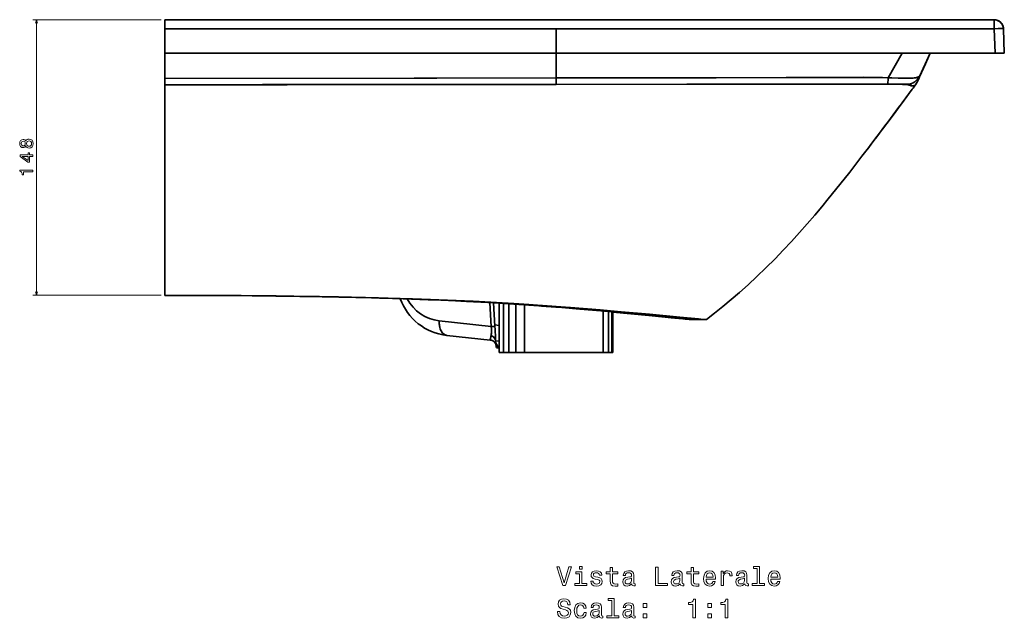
# Model space of a CAD drawing. Extents: x 169 to 1849, y 24 to 1225.
# Tile 6 of 6: x 1320 to 1849, y 699 to 1020. Entities that reach past the tile are written whole.
import ezdxf

# ---------------------------------------------------------------- set-up
doc = ezdxf.new("R2010")
doc.units = 0

msp = doc.modelspace()

# ---------------------------------------------------------------- linework, layer by layer
at = {"color": 7, "lineweight": 13}
for p, q in [((1396.19, 1020.42), (1327.33, 1020.42)), ((1329.33, 872.44), (1329.33, 1020.42)), ((1396.19, 872.44), (1327.33, 872.44))]:
    msp.add_line(p, q, dxfattribs=at)
at = {"color": 7, "lineweight": 35, "ltscale": 0.120639}
for p, q in [((1398.19, 1015.59), (1398.19, 1020.42)), ((1398.19, 1020.42), (1398.19, 1015.59)), ((1843.36, 1015.59), (1843.36, 1020.42)), ((1843.36, 1015.59), (1843.36, 1020.42)), ((1843.36, 1015.59), (1843.36, 1020.42))]:
    msp.add_line(p, q, dxfattribs=at)
at = {"color": 7, "lineweight": 35}
for p, q in [((1398.19, 1020.42), (1843.36, 1020.42)), ((1843.36, 1020.42), (1398.19, 1020.42)), ((1398.19, 1015.59), (1608.19, 1015.59)), ((1398.19, 1015.59), (1608.19, 1015.59)), ((1608.19, 1015.59), (1843.36, 1015.59)), ((1608.19, 1015.59), (1843.36, 1015.59)), ((1608.19, 1002.42), (1398.19, 1002.42)), ((1608.19, 1002.42), (1398.19, 1002.42)), ((1608.19, 1002.42), (1398.19, 1002.42)), ((1825.9, 1002.42), (1608.19, 1002.42)), ((1843.82, 1002.42), (1608.19, 1002.42)), ((1843.82, 1002.42), (1608.19, 1002.42)), ((1809.05, 1002.42), (1843.82, 1002.42)), ((1398.19, 893.91), (1398.19, 985.48)), ((1398.19, 985.48), (1398.19, 872.4)), ((1398.19, 872.4), (1398.19, 893.91)), ((1577.69, 841.66), (1577.69, 868.17)), ((1577.69, 868.17), (1577.69, 841.66)), ((1580.01, 841.66), (1580.01, 868.03)), ((1580.01, 868.03), (1580.01, 841.66)), ((1582.82, 841.66), (1582.82, 867.85)), ((1582.82, 867.85), (1582.82, 841.66)), ((1586.61, 841.66), (1586.61, 867.61)), ((1586.61, 867.61), (1586.61, 841.66)), ((1591.24, 841.66), (1591.24, 867.3)), ((1591.24, 867.3), (1591.24, 841.66)), ((1633.54, 841.66), (1633.54, 863.93)), ((1633.54, 863.93), (1633.54, 841.66)), ((1636.36, 841.66), (1636.36, 863.67)), ((1636.36, 863.67), (1636.36, 841.66)), ((1638.1, 841.66), (1638.1, 863.51)), ((1638.1, 863.51), (1638.1, 841.66)), ((1638.69, 841.66), (1638.69, 863.46)), ((1638.69, 863.46), (1638.69, 841.66)), ((1638.69, 863.46), (1638.69, 841.66)), ((1573.45, 855.63), (1545.47, 858.73)), ((1545.47, 858.73), (1573.45, 855.63)), ((1572.88, 848.33), (1549.5, 850.92)), ((1572.9, 848.33), (1549.5, 850.92)), ((1549.5, 850.92), (1572.88, 848.33)), ((1630.69, 841.66), (1585.69, 841.66)), ((1585.69, 841.66), (1630.26, 841.66)), ((1633.54, 841.66), (1591.24, 841.66)), ((1633.54, 841.66), (1591.24, 841.66)), ((1591.25, 841.66), (1638.69, 841.66))]:
    msp.add_line(p, q, dxfattribs=at)
at = {"color": 7, "lineweight": 35, "ltscale": 0.011151}
msp.add_line((1810.55, 1020.42), (1810.99, 1020.42), dxfattribs=at)
at = {"color": 7, "lineweight": 35, "ltscale": 0.010993}
msp.add_line((1810.99, 1020.42), (1810.55, 1020.42), dxfattribs=at)
at = {"color": 7, "lineweight": 35, "ltscale": 0.012915}
msp.add_line((1810.99, 1020.42), (1811.51, 1020.42), dxfattribs=at)
at = {"color": 7, "lineweight": 35, "ltscale": 0.329361}
for p, q in [((1398.19, 1002.42), (1398.19, 1015.59)), ((1398.19, 1002.42), (1398.19, 1015.59)), ((1608.19, 1015.59), (1608.19, 1002.42)), ((1608.19, 1002.42), (1608.19, 1015.59))]:
    msp.add_line(p, q, dxfattribs=at)
at = {"color": 7, "lineweight": 35, "ltscale": 0.329562}
for p, q in [((1843.36, 1015.59), (1843.82, 1002.42)), ((1843.36, 1015.59), (1843.82, 1002.42)), ((1848.82, 1002.42), (1848.36, 1015.59)), ((1848.36, 1015.59), (1848.82, 1002.42)), ((1848.36, 1015.59), (1848.82, 1002.42)), ((1848.82, 1002.42), (1848.36, 1015.59)), ((1848.82, 1002.42), (1848.36, 1015.59)), ((1848.36, 1015.59), (1848.82, 1002.42))]:
    msp.add_line(p, q, dxfattribs=at)
at = {"color": 7, "lineweight": 35, "ltscale": 0.000838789}
msp.add_line((1848.24, 1016.5), (1848.23, 1016.54), dxfattribs=at)
at = {"color": 7, "lineweight": 35, "ltscale": 0.337402}
for p, q in [((1398.19, 988.92), (1398.19, 1002.42)), ((1398.19, 1002.42), (1398.19, 988.92))]:
    msp.add_line(p, q, dxfattribs=at)
at = {"color": 7, "lineweight": 35, "ltscale": 0.331342}
msp.add_line((1608.19, 989.17), (1608.19, 1002.42), dxfattribs=at)
at = {"color": 7, "lineweight": 35, "ltscale": 0.331303}
msp.add_line((1608.19, 1002.42), (1608.19, 989.17), dxfattribs=at)
at = {"color": 7, "lineweight": 35, "ltscale": 0.37979}
msp.add_line((1786.47, 989.25), (1794.05, 1002.42), dxfattribs=at)
at = {"color": 7, "lineweight": 35, "ltscale": 0.379789}
msp.add_line((1786.47, 989.25), (1794.05, 1002.42), dxfattribs=at)
at = {"color": 7, "lineweight": 35, "ltscale": 0.335097}
msp.add_line((1809, 1002.42), (1803.46, 990.21), dxfattribs=at)
msp.add_line((1809, 1002.42), (1803.46, 990.21), dxfattribs=at)
at = {"color": 7, "lineweight": 35, "ltscale": 0.200548}
msp.add_line((1805.74, 995.11), (1809.05, 1002.42), dxfattribs=at)
at = {"color": 7, "lineweight": 35, "ltscale": 0.199574}
msp.add_line((1809.05, 1002.42), (1805.76, 995.15), dxfattribs=at)
at = {"color": 7, "lineweight": 35, "ltscale": 0.193753}
msp.add_line((1805.85, 995.36), (1809.05, 1002.42), dxfattribs=at)
at = {"color": 7, "lineweight": 35, "ltscale": 0.42114}
msp.add_line((1809.05, 1002.42), (1825.9, 1002.42), dxfattribs=at)
at = {"color": 7, "lineweight": 35, "ltscale": 0.305414}
for p, q in [((1825.9, 1002.42), (1838.12, 1002.42)), ((1838.12, 1002.42), (1825.9, 1002.42))]:
    msp.add_line(p, q, dxfattribs=at)
at = {"color": 7, "lineweight": 35, "ltscale": 0.000253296}
msp.add_line((1838.12, 1002.42), (1838.11, 1002.42), dxfattribs=at)
at = {"color": 7, "lineweight": 35, "ltscale": 0.267502}
msp.add_line((1848.82, 1002.42), (1838.12, 1002.42), dxfattribs=at)
msp.add_line((1848.82, 1002.42), (1838.12, 1002.42), dxfattribs=at)
at = {"color": 7, "lineweight": 35, "ltscale": 0.124924}
for p, q in [((1848.82, 1002.42), (1843.82, 1002.42)), ((1843.82, 1002.42), (1848.82, 1002.42)), ((1848.82, 1002.42), (1843.82, 1002.42))]:
    msp.add_line(p, q, dxfattribs=at)
at = {"color": 7, "lineweight": 35, "ltscale": 0.086115}
for p, q in [((1398.19, 985.48), (1398.19, 988.92)), ((1398.19, 988.92), (1398.19, 985.48))]:
    msp.add_line(p, q, dxfattribs=at)
at = {"color": 7, "lineweight": 35, "ltscale": 0.086967}
for p, q in [((1608.19, 989.17), (1608.19, 985.69)), ((1608.19, 985.69), (1608.19, 989.17))]:
    msp.add_line(p, q, dxfattribs=at)
at = {"color": 7, "lineweight": 35, "ltscale": 0.066724}
msp.add_line((1803.53, 990.24), (1802.43, 987.81), dxfattribs=at)
at = {"color": 7, "lineweight": 35, "ltscale": 0.000227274}
msp.add_line((1802.89, 989.82), (1802.88, 989.82), dxfattribs=at)
at = {"color": 7, "lineweight": 35, "ltscale": 0.002049}
msp.add_line((1801.11, 985.37), (1801.05, 985.32), dxfattribs=at)
at = {"color": 7, "lineweight": 35, "ltscale": 0.002032}
msp.add_line((1801.05, 985.32), (1801.11, 985.37), dxfattribs=at)
at = {"color": 7, "lineweight": 35, "ltscale": 0.001572}
msp.add_line((1801.1, 985.36), (1801.05, 985.31), dxfattribs=at)
at = {"color": 7, "lineweight": 35, "ltscale": 0.03722}
msp.add_line((1802.03, 986.93), (1802.65, 988.28), dxfattribs=at)
at = {"color": 7, "lineweight": 35, "ltscale": 0.001213}
msp.add_line((1775.89, 951.67), (1775.86, 951.63), dxfattribs=at)
at = {"color": 7, "lineweight": 35, "ltscale": 0.001505}
for p, q in [((1428.19, 872.34), (1428.19, 872.28)), ((1428.19, 872.28), (1428.19, 872.34))]:
    msp.add_line(p, q, dxfattribs=at)
at = {"color": 7, "lineweight": 35, "ltscale": 0.001512}
for p, q in [((1428.19, 872.28), (1428.19, 872.34)), ((1428.19, 872.34), (1428.19, 872.28))]:
    msp.add_line(p, q, dxfattribs=at)
at = {"color": 7, "lineweight": 35, "ltscale": 0.024353}
msp.add_line((1429.16, 872.27), (1428.19, 872.28), dxfattribs=at)
msp.add_line((1429.16, 872.27), (1428.19, 872.28), dxfattribs=at)
at = {"color": 7, "lineweight": 35, "ltscale": 0.058778}
msp.add_line((1472.93, 871.84), (1470.57, 871.87), dxfattribs=at)
msp.add_line((1472.93, 871.84), (1470.57, 871.87), dxfattribs=at)
at = {"color": 7, "lineweight": 35, "ltscale": 0.106664}
msp.add_line((1534.85, 870.31), (1530.58, 870.42), dxfattribs=at)
msp.add_line((1534.85, 870.31), (1530.58, 870.42), dxfattribs=at)
at = {"color": 7, "lineweight": 35, "ltscale": 0.002267}
for p, q in [((1542.44, 870.12), (1542.44, 870.03)), ((1542.44, 870.03), (1542.44, 870.12))]:
    msp.add_line(p, q, dxfattribs=at)
at = {"color": 7, "lineweight": 35, "ltscale": 0.321714}
msp.add_line((1572.63, 868.47), (1573.45, 855.63), dxfattribs=at)
at = {"color": 7, "lineweight": 35, "ltscale": 0.321741}
msp.add_line((1573.45, 855.63), (1572.63, 868.47), dxfattribs=at)
at = {"color": 7, "lineweight": 35, "ltscale": 0.313448}
msp.add_line((1575.35, 855.85), (1574.56, 868.36), dxfattribs=at)
at = {"color": 7, "lineweight": 35, "ltscale": 0.002638}
for p, q in [((1599.01, 867.12), (1599.01, 867.01)), ((1599.01, 867.01), (1599.01, 867.12))]:
    msp.add_line(p, q, dxfattribs=at)
at = {"color": 7, "lineweight": 35, "ltscale": 0.001961}
for p, q in [((1609.39, 866.37), (1609.39, 866.29)), ((1609.39, 866.29), (1609.39, 866.37))]:
    msp.add_line(p, q, dxfattribs=at)
at = {"color": 7, "lineweight": 35, "ltscale": 0.160436}
msp.add_line((1615.81, 865.82), (1609.39, 865.98), dxfattribs=at)
msp.add_line((1615.81, 865.82), (1609.39, 865.98), dxfattribs=at)
at = {"color": 7, "lineweight": 35, "ltscale": 0.485451}
for p, q in [((1638.69, 863.46), (1658.02, 861.6)), ((1658.02, 861.6), (1638.69, 863.46))]:
    msp.add_line(p, q, dxfattribs=at)
at = {"color": 7, "lineweight": 35, "ltscale": 0.059812}
for p, q in [((1577.69, 856.25), (1575.31, 856.51)), ((1575.31, 856.51), (1577.69, 856.25))]:
    msp.add_line(p, q, dxfattribs=at)
at = {"color": 7, "lineweight": 35, "ltscale": 0.187098}
msp.add_line((1668.22, 861.3), (1660.74, 861.32), dxfattribs=at)
msp.add_line((1668.22, 861.3), (1660.74, 861.32), dxfattribs=at)
at = {"color": 7, "lineweight": 35, "ltscale": 0.109271}
msp.add_line((1668.22, 861.3), (1672.57, 860.88), dxfattribs=at)
at = {"color": 7, "lineweight": 35, "ltscale": 0.187683}
msp.add_line((1685.74, 859.63), (1678.24, 859.63), dxfattribs=at)
at = {"color": 7, "lineweight": 35, "ltscale": 0.033565}
msp.add_line((1678.24, 859.63), (1679.57, 859.52), dxfattribs=at)
at = {"color": 7, "lineweight": 35, "ltscale": 0.187686}
msp.add_line((1685.74, 859.63), (1678.24, 859.63), dxfattribs=at)
at = {"color": 7, "lineweight": 35, "ltscale": 0.033574}
msp.add_line((1679.57, 859.52), (1678.24, 859.63), dxfattribs=at)
at = {"color": 7, "lineweight": 35, "ltscale": 0.033274}
msp.add_line((1678.24, 859.63), (1679.56, 859.52), dxfattribs=at)
at = {"color": 7, "lineweight": 35, "ltscale": 0.029278}
msp.add_line((1680.09, 859.48), (1678.92, 859.57), dxfattribs=at)
at = {"color": 7, "lineweight": 35, "ltscale": 0.012874}
msp.add_line((1679.57, 859.52), (1680.09, 859.48), dxfattribs=at)
at = {"color": 7, "lineweight": 35, "ltscale": 0.012871}
msp.add_line((1680.09, 859.48), (1679.57, 859.52), dxfattribs=at)
at = {"color": 7, "lineweight": 35, "ltscale": 0.003116}
msp.add_line((1679.96, 859.49), (1680.09, 859.48), dxfattribs=at)
at = {"color": 7, "lineweight": 35, "ltscale": 0.183975}
msp.add_line((1687.45, 859.48), (1680.09, 859.48), dxfattribs=at)
msp.add_line((1687.45, 859.48), (1680.09, 859.48), dxfattribs=at)
at = {"color": 7, "lineweight": 35, "ltscale": 0.000184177}
msp.add_line((1549.51, 850.92), (1549.5, 850.92), dxfattribs=at)
at = {"color": 7, "lineweight": 35, "ltscale": 0.000190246}
msp.add_line((1549.5, 850.92), (1549.51, 850.92), dxfattribs=at)
at = {"color": 7, "lineweight": 35, "ltscale": 0.049965}
msp.add_line((1575.7, 848.02), (1577.69, 847.8), dxfattribs=at)
at = {"color": 7, "lineweight": 35, "ltscale": 0.014589}
msp.add_line((1577.69, 844.14), (1577.1, 844.17), dxfattribs=at)
at = {"color": 7, "lineweight": 35, "ltscale": 0.058112}
msp.add_line((1577.69, 841.66), (1580.01, 841.66), dxfattribs=at)
at = {"color": 7, "lineweight": 35, "ltscale": 0.057971}
msp.add_line((1580.01, 841.66), (1577.69, 841.66), dxfattribs=at)
at = {"color": 7, "lineweight": 35, "ltscale": 0.057968}
msp.add_line((1580.01, 841.66), (1577.69, 841.66), dxfattribs=at)
at = {"color": 7, "lineweight": 35, "ltscale": 0.07049}
msp.add_line((1580.01, 841.66), (1582.83, 841.66), dxfattribs=at)
at = {"color": 7, "lineweight": 35, "ltscale": 0.070438}
msp.add_line((1582.82, 841.66), (1580.01, 841.66), dxfattribs=at)
msp.add_line((1582.82, 841.66), (1580.01, 841.66), dxfattribs=at)
at = {"color": 7, "lineweight": 35, "ltscale": 0.094791}
msp.add_line((1586.61, 841.66), (1582.82, 841.66), dxfattribs=at)
at = {"color": 7, "lineweight": 35, "ltscale": 0.094794}
msp.add_line((1586.61, 841.66), (1582.82, 841.66), dxfattribs=at)
at = {"color": 7, "lineweight": 35, "ltscale": 0.094858}
msp.add_line((1582.83, 841.66), (1586.63, 841.66), dxfattribs=at)
at = {"color": 7, "lineweight": 35, "ltscale": 0.115527}
msp.add_line((1591.24, 841.66), (1586.61, 841.66), dxfattribs=at)
msp.add_line((1591.24, 841.66), (1586.61, 841.66), dxfattribs=at)
at = {"color": 7, "lineweight": 35, "ltscale": 0.115576}
msp.add_line((1586.63, 841.66), (1591.25, 841.66), dxfattribs=at)
at = {"color": 7, "lineweight": 35, "ltscale": 0.010782}
msp.add_line((1630.26, 841.66), (1630.69, 841.66), dxfattribs=at)
at = {"color": 7, "lineweight": 35, "ltscale": 0.070496}
msp.add_line((1636.36, 841.66), (1633.54, 841.66), dxfattribs=at)
msp.add_line((1636.36, 841.66), (1633.54, 841.66), dxfattribs=at)
at = {"color": 7, "lineweight": 35, "ltscale": 0.04342}
msp.add_line((1638.1, 841.66), (1636.36, 841.66), dxfattribs=at)
at = {"color": 7, "lineweight": 35, "ltscale": 0.043423}
msp.add_line((1638.1, 841.66), (1636.36, 841.66), dxfattribs=at)
at = {"color": 7, "lineweight": 35, "ltscale": 0.014688}
msp.add_line((1638.69, 841.66), (1638.1, 841.66), dxfattribs=at)
at = {"color": 7, "lineweight": 35, "ltscale": 0.014685}
msp.add_line((1638.69, 841.66), (1638.1, 841.66), dxfattribs=at)
at = {"color": 7, "lineweight": 13}
for points in [[(1329.85, 1018.49), (1329.33, 1020.42), (1328.81, 1018.49)], [(1328.81, 874.37), (1329.33, 872.44), (1329.85, 874.37)]]:
    msp.add_lwpolyline(points, dxfattribs=at)
at = {"color": 7, "lineweight": 35}
for points in [[(1708.17, 1020.42), (1803.69, 1020.42), (1811.15, 1020.42)], [(1843.36, 1020.42), (1844.12, 1020.36), (1844.87, 1020.18), (1845.59, 1019.89), (1846.25, 1019.5), (1846.84, 1019.01), (1847.35, 1018.43), (1847.77, 1017.78), (1848.08, 1017.07), (1848.27, 1016.32), (1848.36, 1015.59)], [(1848.36, 1015.59), (1848.35, 1015.6), (1848.35, 1015.6), (1848.34, 1015.61), (1848.24, 1015.63), (1847.7, 1015.66), (1847.03, 1015.67), (1845.52, 1015.65), (1843.36, 1015.59)], [(1848.36, 1015.59), (1848.35, 1015.6), (1848.35, 1015.6), (1848.34, 1015.6), (1848.32, 1015.61), (1848.01, 1015.64), (1847.51, 1015.66), (1846.11, 1015.66), (1843.36, 1015.59)], [(1843.36, 1015.59), (1846.34, 1015.66), (1847.69, 1015.66), (1848.17, 1015.63), (1848.32, 1015.61), (1848.35, 1015.6), (1848.35, 1015.6), (1848.35, 1015.59), (1848.36, 1015.59)], [(1398.19, 988.92), (1532.02, 989.1), (1608.19, 989.17)], [(1398.19, 988.92), (1544.16, 989.11), (1608.19, 989.17)], [(1786.47, 989.25), (1783.44, 989.35), (1780.39, 989.41), (1773.03, 989.47), (1762.92, 989.42), (1733.54, 989.32), (1694.08, 989.27), (1626.97, 989.18), (1608.19, 989.17)], [(1608.19, 989.17), (1689.39, 989.27), (1731.67, 989.31), (1759.08, 989.4), (1766.89, 989.45), (1774.7, 989.46), (1778.59, 989.43), (1782.54, 989.37), (1786.47, 989.25)], [(1786.47, 989.25), (1788.43, 989.15), (1792.05, 989.05), (1796.19, 989.03), (1798.02, 989.03), (1798.93, 989.04), (1799.94, 989.08), (1800.9, 989.18), (1801.76, 989.37), (1802.32, 989.56), (1802.77, 989.76), (1803.18, 989.99), (1803.46, 990.21)], [(1786.47, 989.25), (1788.42, 989.15), (1791.91, 989.06), (1796.16, 989.03), (1798.79, 989.04), (1799.79, 989.07), (1800.4, 989.12), (1800.98, 989.2), (1801.73, 989.37), (1802.29, 989.55), (1802.75, 989.75), (1803.17, 989.99), (1803.46, 990.21)], [(1801.83, 989.39), (1801.24, 989.25), (1800.59, 989.14), (1799.58, 989.06), (1799.04, 989.04), (1796.81, 989.03)], [(1803.37, 990.03), (1803.37, 989.95), (1803.31, 989.76), (1803.05, 989.19), (1802.18, 987.27), (1802.03, 986.93)], [(1803.42, 990.13), (1803.57, 990.29), (1803.6, 990.32), (1803.6, 990.33), (1803.6, 990.33), (1803.6, 990.33), (1803.6, 990.33), (1803.59, 990.32), (1803.46, 990.21)], [(1803.46, 990.21), (1803.59, 990.32), (1803.6, 990.32), (1803.6, 990.32), (1803.6, 990.32), (1803.55, 990.26), (1803.42, 990.13)], [(1803.46, 990.21), (1803.59, 990.32), (1803.6, 990.32), (1803.6, 990.32), (1803.59, 990.31), (1803.54, 990.25)], [(1803.54, 990.25), (1803.59, 990.31), (1803.6, 990.32), (1803.6, 990.32), (1803.6, 990.32), (1803.46, 990.21)], [(1608.19, 985.69), (1686.49, 985.74), (1733.66, 985.77), (1768.28, 985.77), (1772.56, 985.76), (1786.18, 985.77)], [(1727.25, 985.76), (1678.44, 985.73), (1608.19, 985.69)], [(1801.05, 985.31), (1800.92, 985.22), (1800.65, 985.07), (1800.45, 985), (1800.01, 984.9), (1799.41, 984.89), (1798.86, 984.97), (1798.49, 985.06), (1798.23, 985.18), (1797.81, 985.3), (1797.3, 985.36), (1797.19, 985.39), (1797.16, 985.4), (1797.16, 985.4), (1797.15, 985.41), (1797.15, 985.41), (1797.15, 985.41), (1797.16, 985.42), (1797.16, 985.42), (1797.18, 985.43), (1797.32, 985.45), (1797.73, 985.49), (1798.57, 985.55), (1798.75, 985.57), (1798.79, 985.58), (1798.8, 985.58), (1798.81, 985.58), (1798.81, 985.58), (1798.81, 985.58), (1798.81, 985.59), (1798.8, 985.59), (1798.77, 985.6), (1798.05, 985.63), (1794.23, 985.68), (1787.95, 985.72), (1774.58, 985.76), (1750.24, 985.79)], [(1796.88, 985.73), (1796.37, 985.81), (1795.47, 985.82), (1790.81, 985.79), (1786.18, 985.77)], [(1786.18, 985.77), (1795.13, 985.82), (1796.2, 985.82), (1796.46, 985.81), (1796.88, 985.73)], [(1796.88, 985.73), (1797.02, 985.68), (1797.18, 985.59), (1797.32, 985.53), (1797.44, 985.47), (1797.87, 985.29)], [(1797.15, 985.41), (1797.16, 985.4), (1797.17, 985.4), (1797.28, 985.37), (1797.86, 985.29)], [(1798.49, 985.07), (1799.16, 984.92), (1799.76, 984.88), (1800.36, 984.97), (1800.64, 985.07), (1800.97, 985.26), (1801.05, 985.31)], [(1799.39, 983.07), (1788.53, 968.43), (1777.77, 954.15), (1775.5, 951.16)], [(1688.96, 859.41), (1693.28, 862.84), (1697.67, 866.41), (1702.11, 870.12), (1706.62, 874.01), (1711.24, 878.11), (1715.94, 882.46), (1720.8, 887.12), (1725.75, 892.08), (1730.16, 896.67), (1734.56, 901.39), (1738.87, 906.16), (1743.05, 910.89), (1747.03, 915.51), (1750.8, 919.97), (1754.31, 924.18), (1760.52, 931.84), (1765.82, 938.55), (1772.4, 947.1), (1775.89, 951.67)], [(1398.19, 872.4), (1407.48, 872.38), (1429.16, 872.27)], [(1428.19, 872.28), (1404.19, 872.39), (1398.19, 872.4)], [(1398.19, 872.4), (1405.07, 872.39), (1428.19, 872.28)], [(1398.19, 872.4), (1405.07, 872.39), (1428.19, 872.28)], [(1398.19, 872.4), (1407.19, 872.38), (1428.19, 872.28)], [(1398.19, 872.4), (1425.49, 872.35), (1439.12, 872.28), (1457.95, 872.11), (1477.02, 871.84), (1491.33, 871.57), (1511.42, 871.1), (1531.15, 870.51), (1540.72, 870.18), (1549.99, 869.82), (1563.62, 869.22), (1573.23, 868.72), (1585.46, 868.01), (1593.64, 867.48), (1605.35, 866.67), (1615.97, 865.87), (1631.86, 864.58), (1643.08, 863.62), (1658.44, 862.22), (1674.72, 860.67), (1684.6, 859.72), (1687.26, 859.49), (1688.56, 859.4), (1688.87, 859.4), (1688.94, 859.4), (1688.95, 859.41), (1688.96, 859.41), (1688.96, 859.42), (1688.96, 859.42)], [(1428.19, 872.28), (1453.63, 872.08), (1470.57, 871.87)], [(1470.57, 871.87), (1457.86, 872.03), (1445.15, 872.16), (1428.19, 872.28)], [(1428.19, 872.28), (1452.7, 872.09), (1466.31, 871.93), (1482.62, 871.67)], [(1482.62, 871.67), (1466.31, 871.93), (1452.7, 872.09), (1428.19, 872.28)], [(1429.16, 872.27), (1455.43, 872.06), (1472.93, 871.84)], [(1470.57, 871.87), (1488.64, 871.56), (1500.67, 871.3), (1512.67, 870.99), (1530.58, 870.42)], [(1530.58, 870.42), (1512.65, 870.99), (1494.67, 871.43), (1476.62, 871.77), (1470.57, 871.87)], [(1534.85, 870.31), (1551.95, 869.63), (1568.78, 868.83), (1585.18, 867.9), (1601, 866.88), (1615.81, 865.82)], [(1542.44, 869.96), (1551.26, 869.58), (1560.04, 869.16), (1571.49, 868.54), (1582.81, 867.85), (1599.01, 866.75)], [(1599.01, 866.75), (1588.2, 867.5), (1577.22, 868.2), (1565.83, 868.85), (1554.32, 869.44), (1542.44, 869.96)], [(1609.39, 865.98), (1617.95, 865.29), (1626.21, 864.59), (1642.28, 863.12), (1660.74, 861.32)], [(1660.74, 861.32), (1649.57, 862.43), (1632.19, 864.05), (1620.99, 865.04), (1609.39, 865.98)], [(1615.81, 865.82), (1632.97, 864.46), (1649.39, 863.04), (1668.22, 861.3)], [(1658.02, 861.6), (1672, 860.2), (1676.33, 859.8)], [(1676.33, 859.8), (1665.45, 860.85), (1658.02, 861.6)], [(1545.47, 858.73), (1545.46, 857.57), (1545.55, 856.44), (1545.75, 855.33), (1546.05, 854.29), (1546.48, 853.33), (1546.96, 852.55), (1547.25, 852.18), (1547.57, 851.86), (1547.87, 851.6), (1548.19, 851.38), (1548.83, 851.07), (1549.16, 850.97), (1549.5, 850.92)], [(1660.74, 861.32), (1673.08, 860.1), (1678.24, 859.63)], [(1678.24, 859.63), (1669.99, 860.4), (1660.74, 861.32)], [(1688.96, 859.41), (1688.95, 859.41), (1688.93, 859.4), (1688.77, 859.4), (1687.44, 859.48)], [(1573.45, 855.63), (1573.57, 854.38), (1573.58, 853.16), (1573.49, 852.02), (1573.3, 850.82)], [(1573.3, 850.82), (1573.43, 851.62), (1573.53, 852.49), (1573.58, 853.43), (1573.56, 854.52), (1573.45, 855.63)], [(1575.35, 855.85), (1575.24, 855.82), (1574.77, 855.76), (1573.45, 855.63)], [(1573.45, 855.63), (1574.68, 855.75), (1575.3, 855.83), (1575.35, 855.85)], [(1575.7, 847.97), (1575.62, 849.86), (1575.45, 854), (1575.35, 855.85)], [(1573.3, 850.82), (1572.97, 849.32), (1572.86, 848.76), (1572.83, 848.57), (1572.83, 848.41), (1572.84, 848.36), (1572.87, 848.33), (1572.88, 848.33)], [(1572.88, 848.33), (1572.85, 848.34), (1572.84, 848.37), (1572.83, 848.45), (1572.84, 848.64), (1572.96, 849.26), (1573.18, 850.23), (1573.3, 850.82)], [(1575.85, 846.35), (1575.59, 846.8), (1575.15, 847.29), (1574.57, 847.74), (1573.87, 848.09), (1573.29, 848.26), (1572.88, 848.33)], [(1573.3, 850.82), (1573.95, 850.5), (1574.53, 850.09), (1575.02, 849.61), (1575.31, 849.2), (1575.53, 848.76), (1575.66, 848.29), (1575.7, 847.97)], [(1576.29, 844.47), (1576.13, 844.92), (1575.99, 845.45), (1575.89, 846.06), (1575.74, 847.46), (1575.7, 847.97)], [(1575.7, 847.97), (1575.8, 846.84), (1575.91, 846.21)], [(1577.1, 844.17), (1576.65, 844.26), (1576.29, 844.47)]]:
    msp.add_lwpolyline(points, dxfattribs=at)
at = {"color": 7, "lineweight": 13}
for points in [[(1323.56, 952.65), (1323.84, 952.13), (1324.23, 951.78), (1324.73, 951.56), (1325.32, 951.49), (1326.22, 951.65), (1326.92, 952.11), (1327.36, 952.87), (1327.53, 953.9), (1327.36, 954.92), (1326.92, 955.67), (1326.22, 956.14), (1325.32, 956.31), (1324.73, 956.23), (1324.23, 956.02), (1323.84, 955.65), (1323.56, 955.15), (1323.31, 955.55), (1322.98, 955.84), (1322.58, 956.01), (1322.08, 956.07), (1321.37, 955.91), (1320.79, 955.48), (1320.42, 954.8), (1320.28, 953.9), (1320.42, 952.99), (1320.79, 952.31), (1321.37, 951.87), (1322.08, 951.72), (1322.58, 951.77), (1322.98, 951.94)], [(1322.16, 952.68), (1321.72, 952.76), (1321.38, 953), (1321.17, 953.38), (1321.09, 953.9), (1321.17, 954.4), (1321.38, 954.79), (1321.72, 955.03), (1322.16, 955.12), (1322.62, 955.03), (1322.97, 954.79), (1323.2, 954.4), (1323.27, 953.9), (1323.19, 953.38), (1322.97, 953), (1322.62, 952.76)], [(1325.3, 952.46), (1324.77, 952.55), (1324.36, 952.84), (1324.1, 953.29), (1324.01, 953.9), (1324.1, 954.49), (1324.36, 954.95), (1324.77, 955.24), (1325.3, 955.34), (1325.88, 955.24), (1326.31, 954.95), (1326.59, 954.49), (1326.68, 953.9), (1326.59, 953.29), (1326.31, 952.84), (1325.88, 952.55)], [(1327.33, 946.98), (1327.33, 947.89), (1325.59, 947.89), (1325.59, 948.89), (1324.79, 948.89), (1324.79, 947.89), (1320.48, 947.89), (1320.48, 946.97), (1324.71, 943.91), (1325.59, 943.91), (1325.59, 946.98)], [(1324.79, 944.75), (1321.65, 946.98), (1324.79, 946.98)], [(1327.33, 938.77), (1327.33, 939.69), (1320.28, 939.69), (1320.28, 939.01), (1320.89, 938.82), (1321.31, 938.46), (1321.55, 937.91), (1321.63, 937.14), (1322.35, 937.14), (1322.35, 938.77)], [(1615.03, 726.56), (1612.52, 718.04), (1609.94, 726.56), (1608.58, 726.56), (1611.8, 716.54), (1613.24, 716.54), (1616.4, 726.56)], [(1622.13, 726.89), (1620.79, 726.89), (1620.79, 725.45), (1622.13, 725.45)], [(1630.68, 721.05), (1629.45, 721.34), (1628.55, 721.67), (1628.24, 722.35), (1628.33, 722.82), (1628.63, 723.17), (1629.12, 723.39), (1629.83, 723.47), (1630.51, 723.39), (1631.04, 723.13), (1631.39, 722.74), (1631.53, 722.22), (1632.77, 722.22), (1632.77, 722.25), (1632.55, 723.19), (1631.96, 723.92), (1631.04, 724.38), (1629.83, 724.55), (1628.6, 724.38), (1627.71, 723.91), (1627.15, 723.2), (1626.98, 722.31), (1627.11, 721.44), (1627.51, 720.84), (1628.17, 720.4), (1629.14, 720.1), (1630.55, 719.76), (1631.41, 719.4), (1631.65, 719.11), (1631.73, 718.68), (1631.6, 718.14), (1631.26, 717.74), (1630.69, 717.48), (1629.94, 717.39), (1629.15, 717.48), (1628.58, 717.78), (1628.19, 718.27), (1628.03, 718.95), (1626.8, 718.95), (1627.01, 717.8), (1627.6, 716.96), (1628.53, 716.46), (1629.83, 716.27), (1631.18, 716.46), (1632.18, 716.96), (1632.78, 717.77), (1633, 718.82), (1632.84, 719.73), (1632.39, 720.35), (1631.66, 720.75)], [(1637.26, 722.94), (1637.26, 719.06), (1637.35, 717.81), (1637.75, 716.95), (1638.56, 716.44), (1639.93, 716.27), (1641.43, 716.34), (1641.43, 717.44), (1640.33, 717.35), (1639.34, 717.46), (1638.81, 717.82), (1638.58, 718.43), (1638.53, 719.28), (1638.53, 722.94), (1641.43, 722.94), (1641.43, 724.02), (1638.53, 724.02), (1638.53, 726.28), (1637.26, 726.28), (1637.26, 724.02), (1635.07, 724.02), (1635.07, 722.94)], [(1648.84, 717.55), (1648.84, 717.51), (1648.91, 717.02), (1649.12, 716.67), (1650.03, 716.4), (1650.74, 716.51), (1650.74, 717.49), (1650.43, 717.45), (1650.03, 717.64), (1649.96, 718.21), (1649.96, 722.22), (1649.79, 723.24), (1649.28, 723.96), (1648.4, 724.4), (1647.16, 724.55), (1645.95, 724.38), (1645.06, 723.89), (1644.5, 723.13), (1644.31, 722.12), (1644.31, 722.03), (1645.45, 722.03), (1645.55, 722.64), (1645.87, 723.07), (1646.39, 723.33), (1647.12, 723.43), (1647.83, 723.36), (1648.33, 723.14), (1648.63, 722.77), (1648.73, 722.25), (1648.68, 721.64), (1648.45, 721.34), (1647.87, 721.2), (1646.79, 721.08), (1645.55, 720.82), (1644.67, 720.36), (1644.15, 719.64), (1643.99, 718.57), (1644.14, 717.62), (1644.58, 716.92), (1645.3, 716.47), (1646.3, 716.31), (1647.64, 716.61)], [(1661.65, 716.54), (1668.07, 716.54), (1668.07, 717.75), (1662.97, 717.75), (1662.97, 726.54), (1661.65, 726.54)], [(1674.86, 717.55), (1674.86, 717.51), (1674.93, 717.02), (1675.15, 716.67), (1676.05, 716.4), (1676.76, 716.51), (1676.76, 717.49), (1676.46, 717.45), (1676.05, 717.64), (1675.98, 718.21), (1675.98, 722.22), (1675.81, 723.24), (1675.3, 723.96), (1674.43, 724.4), (1673.19, 724.55), (1671.98, 724.38), (1671.08, 723.89), (1670.52, 723.13), (1670.33, 722.12), (1670.33, 722.03), (1671.47, 722.03), (1671.57, 722.64), (1671.89, 723.07), (1672.41, 723.33), (1673.14, 723.43), (1673.85, 723.36), (1674.35, 723.14), (1674.66, 722.77), (1674.76, 722.25), (1674.7, 721.64), (1674.47, 721.34), (1673.89, 721.2), (1672.81, 721.08), (1671.57, 720.82), (1670.69, 720.36), (1670.18, 719.64), (1670.02, 718.57), (1670.16, 717.62), (1670.61, 716.92), (1671.33, 716.47), (1672.32, 716.31), (1673.66, 716.61)], [(1680.64, 722.94), (1680.64, 719.06), (1680.72, 717.81), (1681.13, 716.95), (1681.93, 716.44), (1683.3, 716.27), (1684.8, 716.34), (1684.8, 717.44), (1683.71, 717.35), (1682.71, 717.46), (1682.18, 717.82), (1681.95, 718.43), (1681.9, 719.28), (1681.9, 722.94), (1684.8, 722.94), (1684.8, 724.02), (1681.9, 724.02), (1681.9, 726.28), (1680.64, 726.28), (1680.64, 724.02), (1678.45, 724.02), (1678.45, 722.94)], [(1688.72, 720.04), (1693.79, 720.04), (1693.81, 720.63), (1693.58, 722.29), (1692.94, 723.53), (1691.93, 724.28), (1690.59, 724.55), (1689.28, 724.27), (1688.27, 723.46), (1687.62, 722.15), (1687.39, 720.42), (1687.61, 718.65), (1688.26, 717.35), (1689.25, 716.54), (1690.55, 716.27), (1691.67, 716.46), (1692.6, 716.95), (1693.27, 717.72), (1693.66, 718.76), (1692.41, 718.76), (1692.15, 718.19), (1691.77, 717.75), (1690.71, 717.41), (1689.89, 717.57), (1689.27, 718.07), (1688.86, 718.89), (1688.72, 720)], [(1696.76, 716.54), (1698.03, 716.54), (1698.03, 720.97), (1698.16, 722.03), (1698.55, 722.8), (1699.18, 723.26), (1700.03, 723.42), (1700.67, 723.31), (1701.14, 723.03), (1701.43, 722.54), (1701.53, 721.87), (1702.81, 721.87), (1702.64, 723.04), (1702.16, 723.88), (1701.37, 724.38), (1700.29, 724.55), (1699.56, 724.44), (1698.92, 724.15), (1698.36, 723.66), (1697.91, 723), (1697.91, 724.28), (1696.76, 724.28)], [(1709.56, 717.55), (1709.56, 717.51), (1709.63, 717.02), (1709.84, 716.67), (1710.75, 716.4), (1711.46, 716.51), (1711.46, 717.49), (1711.16, 717.45), (1710.75, 717.64), (1710.68, 718.21), (1710.68, 722.22), (1710.51, 723.24), (1710, 723.96), (1709.12, 724.4), (1707.88, 724.55), (1706.67, 724.38), (1705.78, 723.89), (1705.22, 723.13), (1705.03, 722.12), (1705.03, 722.03), (1706.17, 722.03), (1706.27, 722.64), (1706.59, 723.07), (1707.11, 723.33), (1707.84, 723.43), (1708.55, 723.36), (1709.05, 723.14), (1709.35, 722.77), (1709.45, 722.25), (1709.4, 721.64), (1709.17, 721.34), (1708.59, 721.2), (1707.51, 721.08), (1706.27, 720.82), (1705.39, 720.36), (1704.87, 719.64), (1704.71, 718.57), (1704.86, 717.62), (1705.3, 716.92), (1706.03, 716.47), (1707.02, 716.31), (1708.36, 716.61)], [(1716.16, 725.82), (1716.16, 717.61), (1713.55, 717.61), (1713.55, 716.54), (1720.02, 716.54), (1720.02, 717.61), (1717.42, 717.61), (1717.42, 726.89), (1714.17, 726.89), (1714.17, 725.82)], [(1723.42, 720.04), (1728.49, 720.04), (1728.5, 720.63), (1728.27, 722.29), (1727.64, 723.53), (1726.63, 724.28), (1725.29, 724.55), (1723.98, 724.27), (1722.97, 723.46), (1722.32, 722.15), (1722.09, 720.42), (1722.31, 718.65), (1722.96, 717.35), (1723.95, 716.54), (1725.25, 716.27), (1726.37, 716.46), (1727.29, 716.95), (1727.97, 717.72), (1728.36, 718.76), (1727.11, 718.76), (1726.85, 718.19), (1726.47, 717.75), (1725.41, 717.41), (1724.58, 717.57), (1723.96, 718.07), (1723.56, 718.89), (1723.42, 720)], [(1622.09, 717.61), (1622.09, 724.02), (1618.84, 724.02), (1618.84, 722.94), (1620.82, 722.94), (1620.82, 717.61), (1618.23, 717.61), (1618.23, 716.54), (1624.71, 716.54), (1624.71, 717.61)], [(1648.69, 719.25), (1648.52, 718.5), (1648.06, 717.93), (1647.37, 717.55), (1646.52, 717.42), (1645.97, 717.49), (1645.58, 717.72), (1645.33, 718.13), (1645.26, 718.69), (1645.32, 719.19), (1645.55, 719.55), (1646.47, 719.96), (1647.64, 720.13), (1648.69, 720.48)], [(1674.71, 719.25), (1674.54, 718.5), (1674.08, 717.93), (1673.39, 717.55), (1672.54, 717.42), (1671.99, 717.49), (1671.6, 717.72), (1671.36, 718.13), (1671.28, 718.69), (1671.34, 719.19), (1671.57, 719.55), (1672.5, 719.96), (1673.66, 720.13), (1674.71, 720.48)], [(1688.72, 721.11), (1688.88, 722.1), (1689.27, 722.84), (1689.86, 723.29), (1690.64, 723.44), (1691.4, 723.29), (1691.99, 722.84), (1692.35, 722.1), (1692.48, 721.11)], [(1709.41, 719.25), (1709.24, 718.5), (1708.78, 717.93), (1708.09, 717.55), (1707.24, 717.42), (1706.69, 717.49), (1706.3, 717.72), (1706.05, 718.13), (1705.98, 718.69), (1706.04, 719.19), (1706.27, 719.55), (1707.19, 719.96), (1708.36, 720.13), (1709.41, 720.48)], [(1723.42, 721.11), (1723.58, 722.1), (1723.96, 722.84), (1724.56, 723.29), (1725.33, 723.44), (1726.1, 723.29), (1726.69, 722.84), (1727.05, 722.1), (1727.18, 721.11)], [(1610.25, 702.57), (1608.94, 702.57), (1609.22, 701.04), (1609.94, 699.91), (1611.05, 699.24), (1612.55, 698.99), (1614.04, 699.22), (1615.15, 699.86), (1615.85, 700.85), (1616.11, 702.16), (1615.9, 703.34), (1615.29, 704.11), (1614.31, 704.61), (1613, 704.99), (1611.88, 705.26), (1611.14, 705.58), (1610.72, 706.04), (1610.59, 706.76), (1610.72, 707.41), (1611.1, 707.9), (1611.67, 708.23), (1612.47, 708.34), (1613.27, 708.2), (1613.91, 707.81), (1614.33, 707.16), (1614.53, 706.28), (1615.84, 706.28), (1615.84, 706.31), (1615.61, 707.67), (1614.93, 708.68), (1613.86, 709.31), (1612.42, 709.53), (1611.13, 709.31), (1610.12, 708.7), (1609.47, 707.77), (1609.24, 706.56), (1609.43, 705.48), (1609.97, 704.74), (1610.84, 704.25), (1612.02, 703.88), (1613.19, 703.55), (1614.07, 703.23), (1614.6, 702.77), (1614.79, 702.02), (1614.61, 701.25), (1614.17, 700.68), (1613.49, 700.32), (1612.61, 700.2), (1611.63, 700.36), (1610.88, 700.82), (1610.41, 701.57)], [(1638.09, 708.55), (1638.09, 700.33), (1635.48, 700.33), (1635.48, 699.27), (1641.95, 699.27), (1641.95, 700.33), (1639.35, 700.33), (1639.35, 709.61), (1636.1, 709.61), (1636.1, 708.55)], [(1681.66, 699.27), (1682.97, 699.27), (1682.97, 709.34), (1681.99, 709.34), (1681.73, 708.46), (1681.21, 707.87), (1680.42, 707.52), (1679.33, 707.41), (1679.33, 706.38), (1681.66, 706.38)], [(1699.01, 699.27), (1700.32, 699.27), (1700.32, 709.34), (1699.34, 709.34), (1699.08, 708.46), (1698.56, 707.87), (1697.77, 707.52), (1696.67, 707.41), (1696.67, 706.38), (1699.01, 706.38)], [(1623.14, 704.44), (1624.4, 704.44), (1624.14, 705.59), (1623.52, 706.5), (1622.55, 707.06), (1621.3, 707.28), (1619.92, 706.99), (1618.86, 706.18), (1618.2, 704.87), (1617.97, 703.11), (1618.19, 701.37), (1618.84, 700.07), (1619.86, 699.27), (1621.26, 698.99), (1622.5, 699.21), (1623.46, 699.81), (1624.12, 700.76), (1624.41, 702.03), (1623.2, 702.03), (1622.98, 701.23), (1622.58, 700.62), (1622.01, 700.25), (1621.3, 700.13), (1620.42, 700.32), (1619.79, 700.89), (1619.4, 701.83), (1619.27, 703.16), (1619.4, 704.45), (1619.8, 705.39), (1620.45, 705.97), (1621.3, 706.17), (1622.05, 706.04), (1622.61, 705.71), (1622.98, 705.16)], [(1631.49, 700.27), (1631.49, 700.23), (1631.56, 699.74), (1631.77, 699.4), (1632.68, 699.12), (1633.39, 699.24), (1633.39, 700.22), (1633.09, 700.17), (1632.68, 700.36), (1632.61, 700.94), (1632.61, 704.94), (1632.44, 705.97), (1631.93, 706.69), (1631.05, 707.12), (1629.82, 707.28), (1628.6, 707.1), (1627.71, 706.61), (1627.15, 705.85), (1626.96, 704.84), (1626.96, 704.76), (1628.1, 704.76), (1628.2, 705.36), (1628.52, 705.79), (1629.04, 706.05), (1629.77, 706.15), (1630.48, 706.08), (1630.98, 705.87), (1631.28, 705.49), (1631.39, 704.97), (1631.33, 704.37), (1631.1, 704.06), (1630.52, 703.92), (1629.44, 703.8), (1628.2, 703.55), (1627.32, 703.08), (1626.8, 702.36), (1626.65, 701.3), (1626.79, 700.35), (1627.24, 699.64), (1627.96, 699.19), (1628.95, 699.04), (1630.29, 699.34)], [(1631.34, 701.97), (1631.17, 701.23), (1630.71, 700.65), (1630.02, 700.27), (1629.17, 700.14), (1628.62, 700.22), (1628.23, 700.45), (1627.98, 700.85), (1627.91, 701.41), (1627.97, 701.92), (1628.2, 702.28), (1629.12, 702.68), (1630.29, 702.85), (1631.34, 703.2)], [(1648.84, 700.27), (1648.84, 700.23), (1648.91, 699.74), (1649.12, 699.4), (1650.03, 699.12), (1650.74, 699.24), (1650.74, 700.22), (1650.43, 700.17), (1650.03, 700.36), (1649.96, 700.94), (1649.96, 704.94), (1649.79, 705.97), (1649.28, 706.69), (1648.4, 707.12), (1647.16, 707.28), (1645.95, 707.1), (1645.06, 706.61), (1644.5, 705.85), (1644.31, 704.84), (1644.31, 704.76), (1645.45, 704.76), (1645.55, 705.36), (1645.87, 705.79), (1646.39, 706.05), (1647.12, 706.15), (1647.83, 706.08), (1648.33, 705.87), (1648.63, 705.49), (1648.73, 704.97), (1648.68, 704.37), (1648.45, 704.06), (1647.87, 703.92), (1646.79, 703.8), (1645.55, 703.55), (1644.67, 703.08), (1644.15, 702.36), (1643.99, 701.3), (1644.14, 700.35), (1644.58, 699.64), (1645.3, 699.19), (1646.3, 699.04), (1647.64, 699.34)], [(1648.69, 701.97), (1648.52, 701.23), (1648.06, 700.65), (1647.37, 700.27), (1646.52, 700.14), (1645.97, 700.22), (1645.58, 700.45), (1645.33, 700.85), (1645.26, 701.41), (1645.32, 701.92), (1645.55, 702.28), (1646.47, 702.68), (1647.64, 702.85), (1648.69, 703.2)], [(1654.9, 704.86), (1656.89, 704.86), (1656.89, 707), (1654.9, 707)], [(1689.6, 704.86), (1691.59, 704.86), (1691.59, 707), (1689.6, 707)], [(1654.9, 699.27), (1656.89, 699.27), (1656.89, 701.41), (1654.9, 701.41)], [(1689.6, 699.27), (1691.59, 699.27), (1691.59, 701.41), (1689.6, 701.41)]]:
    msp.add_lwpolyline(points, close=True, dxfattribs=at)
at = {"color": 7, "lineweight": 35}
for centre, radius, start, end in [((1811.08, 1016.85), 3.57, 88.8184, 91.7207), ((1843.36, 1015.42), 5, 2.0032, 89.9968), ((1843.36, 1015.42), 5, 2.0032, 89.9968), ((1843.35, 1015.55), 4.87, 84.861, 89.9602), ((1843.41, 1017.08), 3.34, 85.3917, 90.8337), ((1843.4, 1016.89), 3.53, 84.864, 90.7188), ((1843.35, 1015.51), 4.91, 84.8869, 89.9412), ((1843.35, 1015.38), 5.03, 55.7722, 78.759), ((1843.41, 1015.48), 4.92, 55.6296, 60.8547), ((1843.41, 1015.49), 4.91, 57.5789, 60.8575), ((1843.37, 1015.43), 4.98, 30.5019, 55.1507), ((1843.36, 1015.42), 5, 1.9914, 45.7133), ((1843.36, 1015.42), 5, 1.9914, 45.6531), ((1843.36, 1015.42), 5, 1.9876, 31.6351), ((1843.41, 1015.41), 4.95, 2.069, 12.7023), ((8149.11, -1881.73), 6965.24, 155.602569, 155.67083), ((1796.26, 993.72), 8.01, 274.407, 334.0067), ((1796.26, 993.72), 8.01, 274.407, 334.0067), ((1803.76, 990.01), 0.39, 176.9946, 187.1272), ((1780.77, -277483.19), 278468.92, 90.0355127, 90.0787204), ((1764.54, -263596.66), 264582.36, 90.0338598, 90.0793352), ((1778.2, 2712.32), 1726.57, 269.94219, 270.26503), ((1956.24, 867.97), 194.54, 142.8825, 143.7289), ((1956.24, 867.97), 194.54, 142.8825, 143.7289), ((1794.74, 990.24), 8, 322.0324, 335.5957), ((1794.74, 990.24), 8, 322.0321, 335.5959), ((1794.74, 990.24), 8, 322.0321, 334.5851), ((1794.74, 990.24), 8, 322.0324, 334.4974), ((1760.84, 1006.36), 45.54, 334.4656, 336.0089), ((1761.9, 1005.86), 44.37, 334.4515, 335.984), ((1736.59, 1017.46), 72.21, 335.1425, 335.9098), ((1747.79, 1012.34), 59.89, 335.0827, 335.8223), ((-249.01, 2491.98), 2544.16, 322.74033, 323.62359), ((1379.16, -7253.5), 8125.93, 89.65432, 89.76458), ((1423.95, -2392.93), 3265.13, 88.75915, 88.97038), ((1423.95, -2392.82), 3265.02, 88.75914, 88.97038), ((1437.26, -1810.39), 2682.44, 88.13485, 88.77383), ((1437.26, -1810.32), 2682.37, 88.13487, 88.77385), ((1552.81, 880.73), 30, 199.699, 263.6817), ((1552.81, 880.74), 30, 199.7001, 263.6796), ((1552.81, 880.73), 30, 199.6953, 263.6818), ((1547.89, 880.59), 22, 207.3232, 263.6843), ((1547.89, 880.59), 22, 207.3479, 263.6818), ((1456.57, -1216.06), 2087.79, 87.64263, 87.96836), ((1456.51, -1217.43), 2089.16, 87.64258, 87.9681), ((1466.59, -974.47), 1845.98, 85.5632, 85.88646), ((1466.18, -980.04), 1851.56, 85.56399, 85.88628), ((1704.56, 1170.16), 311.64, 264.8021, 265.1545), ((1706.01, 1186.71), 328.25, 264.8113, 265.146), ((1572.14, 843.43), 5.02, 8.4368, 43.1896), ((1572.14, 843.43), 5.02, 8.4368, 43.1895)]:
    msp.add_arc(centre, radius, start, end, dxfattribs=at)
for centre, major_axis, ratio, start_param, end_param in [((1786.09, 993.71), (0.05, -7.98), 0.053165, 0.094646, 0.976901), ((1786.09, 993.71), (0.05, -7.98), 0.053166, 0.094646, 0.976897), ((-1684.77, 560.44), (3366.31, 286.41), 0.036675, 0.293202, 0.350796), ((1550.38, 858.87), (-0.88, -7.95), 0.610574, 4.797446, 6.283193), ((1570.71, 847.66), (4.99, 0.31), 0.719945, 6.283184, 7.26531)]:
    msp.add_ellipse(centre, major_axis=major_axis, ratio=ratio, start_param=start_param, end_param=end_param, dxfattribs=at)

doc.saveas('drawing.dxf')
